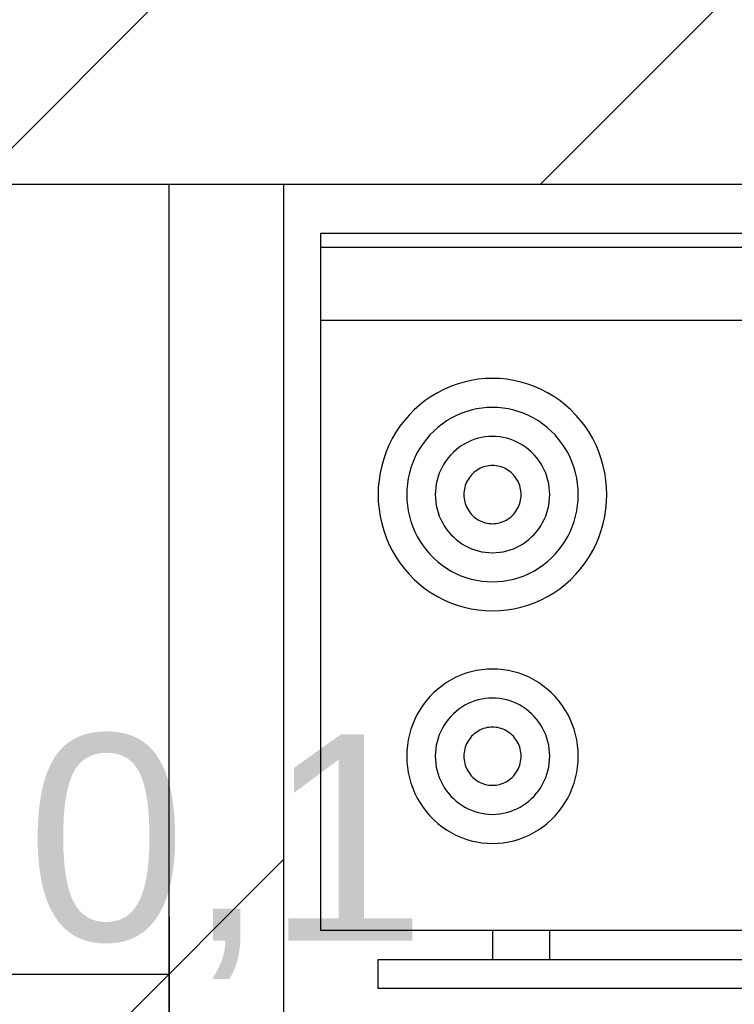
# Model space of a CAD drawing. Header units: metres. Extents: x 0 to 12.9, y 1.2 to 8.8.
# Tile 6 of 10: x 4.369 to 4.994, y 6.084 to 6.944. Entities that reach past the tile are written whole.
import ezdxf

# ---------------------------------------------------------------- set-up
doc = ezdxf.new("R2010")
doc.units = ezdxf.units.M
doc.styles.get("Standard").update_dxf_attribs({"font": 'arial.ttf'})
doc.dimstyles.new('cota 100', dxfattribs={"dimtxt": 0.18, "dimasz": 0.2, "dimexe": 0.05, "dimexo": 0, "dimgap": 0.3, "dimtad": 1, "dimtxsty": 'Standard', "dimblk": 'OBLIQUE', "dimcen": 2.5, "dimadec": 0, "dimazin": 0, "dimtfac": 1, "dimtix": 1, "dimtmove": 2, "dimatfit": 3, "dimldrblk": 'OBLIQUE', "dimfxl": 0.05, "dimfxlon": 1, "dimarcsym": 0})

# ---------------------------------------------------------------- blocks, each defined once
blk = doc.blocks.new('_Oblique')
at = {"color": 0, "linetype": 'ByBlock', "lineweight": -2}
blk.add_line((-0.5, -0.5), (0.5, 0.5), dxfattribs=at)
blk = doc.blocks.new('*D47')
at = {"color": 0, "lineweight": -2, "transparency": 16777216}
for p, q in [((2.3, 6.16033), (2.3, 6.06033)), ((4.5, 6.16033), (4.5, 6.06033)), ((2.3, 6.11033), (4.5, 6.11033))]:
    blk.add_line(p, q, dxfattribs=at)
at = {"layer": 'Defpoints', "color": 0, "transparency": 16777216}
for p in [(2.3, 6.8), (4.5, 6.8), (4.5, 6.11033)]:
    blk.add_point(p, dxfattribs=at)
at = {"color": 0, "lineweight": -2, "transparency": 16777216, "xscale": 0.2, "yscale": 0.2, "zscale": 0.2, "rotation": 180}
blk.add_blockref('_Oblique', (2.3, 6.11033), dxfattribs=at)
at = {"color": 0, "lineweight": -2, "transparency": 16777216, "xscale": 0.2, "yscale": 0.2, "zscale": 0.2}
blk.add_blockref('_Oblique', (4.5, 6.11033), dxfattribs=at)
at = {"color": 0, "transparency": 16777216, "insert": (3.4, 6.5185), "char_height": 0.18, "attachment_point": 5}
blk.add_mtext('2,2', dxfattribs=at)
blk = doc.blocks.new('*D55')
at = {"color": 0, "lineweight": -2, "transparency": 16777216}
for p, q in [((5.54081, 6.8), (5.64081, 6.8)), ((5.59081, 5.7), (5.59081, 6.8)), ((5.54081, 5.7), (5.64081, 5.7))]:
    blk.add_line(p, q, dxfattribs=at)
at = {"layer": 'Defpoints', "color": 0, "transparency": 16777216}
for p in [(4.6, 6.8), (5.59081, 6.8), (4.6, 5.7)]:
    blk.add_point(p, dxfattribs=at)
at = {"color": 0, "lineweight": -2, "transparency": 16777216, "xscale": 0.2, "yscale": 0.2, "zscale": 0.2}
for p, rotation in [((5.59081, 6.8), 90), ((5.59081, 5.7), 270)]:
    blk.add_blockref('_Oblique', p, dxfattribs=dict(at, rotation=rotation))
at = {"color": 0, "transparency": 16777216, "insert": (5.18264, 6.25), "char_height": 0.18, "attachment_point": 5, "rotation": 90}
blk.add_mtext('1,1', dxfattribs=at)
blk = doc.blocks.new('*D56')
at = {"color": 0, "lineweight": -2, "transparency": 16777216}
for p, q in [((6.44093, 6.8), (6.54093, 6.8)), ((6.49093, 6.8), (6.49093, 2.3)), ((6.44093, 2.3), (6.54093, 2.3))]:
    blk.add_line(p, q, dxfattribs=at)
at = {"layer": 'Defpoints', "color": 0, "transparency": 16777216}
for p in [(4.6, 6.8), (4.6, 2.3), (6.49093, 2.3)]:
    blk.add_point(p, dxfattribs=at)
at = {"color": 0, "lineweight": -2, "transparency": 16777216, "xscale": 0.2, "yscale": 0.2, "zscale": 0.2}
for p, rotation in [((6.49093, 6.8), 90), ((6.49093, 2.3), 270)]:
    blk.add_blockref('_Oblique', p, dxfattribs=dict(at, rotation=rotation))
at = {"color": 0, "transparency": 16777216, "insert": (6.08312, 4.55), "char_height": 0.18, "attachment_point": 5, "rotation": 90}
blk.add_mtext('4,5', dxfattribs=at)
blk = doc.blocks.new('*D58')
at = {"color": 0, "lineweight": -2, "transparency": 16777216}
for p, q in [((4.6, 5.85677), (4.6, 5.75677)), ((8.6, 5.85677), (8.6, 5.75677)), ((4.6, 5.80677), (8.6, 5.80677))]:
    blk.add_line(p, q, dxfattribs=at)
at = {"layer": 'Defpoints', "color": 0, "transparency": 16777216}
for p in [(4.6, 6.8), (8.6, 6.8), (8.6, 5.80677)]:
    blk.add_point(p, dxfattribs=at)
at = {"color": 0, "lineweight": -2, "transparency": 16777216, "xscale": 0.2, "yscale": 0.2, "zscale": 0.2, "rotation": 180}
blk.add_blockref('_Oblique', (4.6, 5.80677), dxfattribs=at)
at = {"color": 0, "lineweight": -2, "transparency": 16777216, "xscale": 0.2, "yscale": 0.2, "zscale": 0.2}
blk.add_blockref('_Oblique', (8.6, 5.80677), dxfattribs=at)
at = {"color": 0, "transparency": 16777216, "insert": (6.6, 6.19677), "char_height": 0.18, "attachment_point": 5}
blk.add_mtext('4', dxfattribs=at)
blk = doc.blocks.new('*D62')
at = {"color": 0, "lineweight": -2, "transparency": 16777216}
for p, q in [((4.5, 5.85475), (4.5, 5.75475)), ((4.6, 5.85475), (4.6, 5.75475)), ((4.5, 5.80475), (4.6, 5.80475))]:
    blk.add_line(p, q, dxfattribs=at)
at = {"layer": 'Defpoints', "color": 0, "transparency": 16777216}
for p in [(4.5, 6.8), (4.6, 6.8), (4.6, 5.80475)]:
    blk.add_point(p, dxfattribs=at)
at = {"color": 0, "transparency": 16777216, "insert": (4.55, 6.21292), "char_height": 0.18, "attachment_point": 5}
blk.add_mtext('0,1', dxfattribs=at)

msp = doc.modelspace()

# ---------------------------------------------------------------- hatches: boundary and pattern name
h = msp.add_hatch()
h.set_pattern_fill('ANSI31', color=256, scale=0.11)
h.paths.add_polyline_path([(8.9, 7.1), (2, 7.1), (2, 6.55), (2.3, 6.55), (2.3, 6.8), (8.9, 6.8)])
h.paths.add_polyline_path([(4.6, 4.7), (2.3, 4.7), (2.3, 4.95), (2, 4.95), (2, 4.4), (2.3, 4.4), (4.3, 4.4), (4.3, 4.2), (4.6, 4.2)])
h.paths.add_polyline_path([(4.6, 3.2), (4.3, 3.2), (4.3, 2), (4.9, 2), (4.9, 2.3), (4.6, 2.3)])
h.paths.add_polyline_path([(10.4, 2.3), (7.6, 2.3), (7.6, 2), (10.4, 2)])
h.paths.add_polyline_path([(12.1, 7.1), (10.1, 7.1), (10.1, 6.8), (11.8, 6.8), (11.8, 2.3), (11.6, 2.3), (11.6, 2), (12.1, 2)])

# ---------------------------------------------------------------- linework, layer by layer
for p, q in [((11.8, 6.8), (2.3, 6.8)), ((4.5, 5.7), (4.5, 6.8)), ((4.6, 6.8), (4.6, 5.7))]:
    msp.add_line(p, q)
at = {"color": 7, "linetype": 'Continuous'}
for p, q in [((4.63265, 6.14835), (4.63265, 6.75767)), ((4.63265, 6.75767), (5.63265, 6.75767)), ((4.63265, 6.74518), (5.63265, 6.74518)), ((4.63265, 6.68151), (5.63265, 6.68151)), ((4.74585, 6.6236), (4.74008, 6.62107)), ((4.75176, 6.62576), (4.74585, 6.6236)), ((4.75779, 6.62754), (4.75176, 6.62576)), ((4.76392, 6.62894), (4.75779, 6.62754)), ((4.77013, 6.62993), (4.76392, 6.62894)), ((4.77638, 6.63053), (4.77013, 6.62993)), ((4.78266, 6.63073), (4.77638, 6.63053)), ((4.78894, 6.63053), (4.78266, 6.63073)), ((4.79519, 6.62993), (4.78894, 6.63053)), ((4.8014, 6.62894), (4.79519, 6.62993)), ((4.80753, 6.62754), (4.8014, 6.62894)), ((4.81356, 6.62576), (4.80753, 6.62754)), ((4.81947, 6.6236), (4.81356, 6.62576)), ((4.82524, 6.62107), (4.81947, 6.6236)), ((4.72908, 6.61492), (4.72388, 6.61134)), ((4.73448, 6.61817), (4.72908, 6.61492)), ((4.74008, 6.62107), (4.73448, 6.61817)), ((4.83083, 6.61817), (4.82524, 6.62107)), ((4.83624, 6.61492), (4.83083, 6.61817)), ((4.84144, 6.61134), (4.83624, 6.61492)), ((4.71892, 6.60743), (4.7142, 6.60321)), ((4.72388, 6.61134), (4.71892, 6.60743)), ((4.77795, 6.60519), (4.77326, 6.60474)), ((4.78266, 6.60534), (4.77795, 6.60519)), ((4.78737, 6.60519), (4.78266, 6.60534)), ((4.79206, 6.60474), (4.78737, 6.60519)), ((4.8464, 6.60743), (4.84144, 6.61134)), ((4.85111, 6.60321), (4.8464, 6.60743)), ((4.70976, 6.5987), (4.70561, 6.59391)), ((4.7142, 6.60321), (4.70976, 6.5987)), ((4.75073, 6.5981), (4.74653, 6.59592)), ((4.75505, 6.6), (4.75073, 6.5981)), ((4.75948, 6.60162), (4.75505, 6.6)), ((4.76401, 6.60295), (4.75948, 6.60162)), ((4.76861, 6.604), (4.76401, 6.60295)), ((4.77326, 6.60474), (4.76861, 6.604)), ((4.79671, 6.604), (4.79206, 6.60474)), ((4.80131, 6.60295), (4.79671, 6.604)), ((4.80584, 6.60162), (4.80131, 6.60295)), ((4.81027, 6.6), (4.80584, 6.60162)), ((4.81459, 6.5981), (4.81027, 6.6)), ((4.81879, 6.59592), (4.81459, 6.5981)), ((4.85556, 6.5987), (4.85111, 6.60321)), ((4.85971, 6.59391), (4.85556, 6.5987)), ((4.70176, 6.58887), (4.69823, 6.58359)), ((4.70561, 6.59391), (4.70176, 6.58887)), ((4.73485, 6.58787), (4.73132, 6.5847)), ((4.73858, 6.5908), (4.73485, 6.58787)), ((4.74247, 6.59349), (4.73858, 6.5908)), ((4.74653, 6.59592), (4.74247, 6.59349)), ((4.82285, 6.59349), (4.81879, 6.59592)), ((4.82674, 6.5908), (4.82285, 6.59349)), ((4.83047, 6.58787), (4.82674, 6.5908)), ((4.834, 6.5847), (4.83047, 6.58787)), ((4.86356, 6.58887), (4.85971, 6.59391)), ((4.86709, 6.58359), (4.86356, 6.58887)), ((4.69823, 6.58359), (4.69503, 6.5781)), ((4.72799, 6.58132), (4.72487, 6.57773)), ((4.73132, 6.5847), (4.72799, 6.58132)), ((4.77639, 6.57956), (4.77329, 6.57906)), ((4.77952, 6.57986), (4.77639, 6.57956)), ((4.78266, 6.57996), (4.77952, 6.57986)), ((4.7858, 6.57986), (4.78266, 6.57996)), ((4.78893, 6.57956), (4.7858, 6.57986)), ((4.79203, 6.57906), (4.78893, 6.57956)), ((4.83733, 6.58132), (4.834, 6.5847)), ((4.84045, 6.57773), (4.83733, 6.58132)), ((4.87029, 6.5781), (4.86709, 6.58359)), ((4.69218, 6.57242), (4.68968, 6.56656)), ((4.69503, 6.5781), (4.69218, 6.57242)), ((4.72198, 6.57395), (4.71933, 6.56999)), ((4.72487, 6.57773), (4.72198, 6.57395)), ((4.75587, 6.57205), (4.75327, 6.57026)), ((4.75857, 6.57367), (4.75587, 6.57205)), ((4.76137, 6.57512), (4.75857, 6.57367)), ((4.76425, 6.57639), (4.76137, 6.57512)), ((4.76721, 6.57747), (4.76425, 6.57639)), ((4.77022, 6.57836), (4.76721, 6.57747)), ((4.77329, 6.57906), (4.77022, 6.57836)), ((4.79509, 6.57836), (4.79203, 6.57906)), ((4.79811, 6.57747), (4.79509, 6.57836)), ((4.80107, 6.57639), (4.79811, 6.57747)), ((4.80395, 6.57512), (4.80107, 6.57639)), ((4.80675, 6.57367), (4.80395, 6.57512)), ((4.80945, 6.57205), (4.80675, 6.57367)), ((4.81205, 6.57026), (4.80945, 6.57205)), ((4.84334, 6.57395), (4.84045, 6.57773)), ((4.84598, 6.56999), (4.84334, 6.57395)), ((4.87314, 6.57242), (4.87029, 6.5781)), ((4.87564, 6.56656), (4.87314, 6.57242)), ((4.68968, 6.56656), (4.68755, 6.56056)), ((4.71694, 6.56587), (4.7148, 6.56161)), ((4.71933, 6.56999), (4.71694, 6.56587)), ((4.74621, 6.56394), (4.74413, 6.56154)), ((4.74843, 6.56619), (4.74621, 6.56394)), ((4.75079, 6.5683), (4.74843, 6.56619)), ((4.75327, 6.57026), (4.75079, 6.5683)), ((4.81453, 6.5683), (4.81205, 6.57026)), ((4.81689, 6.56619), (4.81453, 6.5683)), ((4.81911, 6.56394), (4.81689, 6.56619)), ((4.82118, 6.56154), (4.81911, 6.56394)), ((4.84838, 6.56587), (4.84598, 6.56999)), ((4.85052, 6.56161), (4.84838, 6.56587)), ((4.87776, 6.56056), (4.87564, 6.56656)), ((4.6858, 6.55443), (4.68443, 6.54821)), ((4.68755, 6.56056), (4.6858, 6.55443)), ((4.71293, 6.55722), (4.71133, 6.55271)), ((4.7148, 6.56161), (4.71293, 6.55722)), ((4.73884, 6.55364), (4.73742, 6.5508)), ((4.74044, 6.55639), (4.73884, 6.55364)), ((4.74221, 6.55902), (4.74044, 6.55639)), ((4.74413, 6.56154), (4.74221, 6.55902)), ((4.77644, 6.55377), (4.77493, 6.55332)), ((4.77797, 6.55412), (4.77644, 6.55377)), ((4.77953, 6.55437), (4.77797, 6.55412)), ((4.78109, 6.55452), (4.77953, 6.55437)), ((4.78266, 6.55457), (4.78109, 6.55452)), ((4.78423, 6.55452), (4.78266, 6.55457)), ((4.78579, 6.55437), (4.78423, 6.55452)), ((4.78734, 6.55412), (4.78579, 6.55437)), ((4.78888, 6.55377), (4.78734, 6.55412)), ((4.79038, 6.55332), (4.78888, 6.55377)), ((4.82311, 6.55902), (4.82118, 6.56154)), ((4.82488, 6.55639), (4.82311, 6.55902)), ((4.82647, 6.55364), (4.82488, 6.55639)), ((4.8279, 6.5508), (4.82647, 6.55364)), ((4.85239, 6.55722), (4.85052, 6.56161)), ((4.85399, 6.55271), (4.85239, 6.55722)), ((4.87952, 6.55443), (4.87776, 6.56056)), ((4.88089, 6.54821), (4.87952, 6.55443)), ((4.68443, 6.54821), (4.68345, 6.54191)), ((4.71002, 6.54812), (4.70899, 6.54345)), ((4.71133, 6.55271), (4.71002, 6.54812)), ((4.73511, 6.54487), (4.73423, 6.5418)), ((4.73617, 6.54787), (4.73511, 6.54487)), ((4.73742, 6.5508), (4.73617, 6.54787)), ((4.7634, 6.54536), (4.76243, 6.5441)), ((4.76443, 6.54656), (4.7634, 6.54536)), ((4.76555, 6.54768), (4.76443, 6.54656)), ((4.76672, 6.54874), (4.76555, 6.54768)), ((4.76796, 6.54972), (4.76672, 6.54874)), ((4.76926, 6.55061), (4.76796, 6.54972)), ((4.77062, 6.55143), (4.76926, 6.55061)), ((4.77201, 6.55215), (4.77062, 6.55143)), ((4.77346, 6.55278), (4.77201, 6.55215)), ((4.77493, 6.55332), (4.77346, 6.55278)), ((4.79186, 6.55278), (4.79038, 6.55332)), ((4.7933, 6.55215), (4.79186, 6.55278)), ((4.7947, 6.55143), (4.7933, 6.55215)), ((4.79605, 6.55061), (4.7947, 6.55143)), ((4.79735, 6.54972), (4.79605, 6.55061)), ((4.79859, 6.54874), (4.79735, 6.54972)), ((4.79977, 6.54768), (4.79859, 6.54874)), ((4.80088, 6.54656), (4.79977, 6.54768)), ((4.80192, 6.54536), (4.80088, 6.54656)), ((4.80288, 6.5441), (4.80192, 6.54536)), ((4.82915, 6.54787), (4.8279, 6.5508)), ((4.83021, 6.54487), (4.82915, 6.54787)), ((4.83109, 6.5418), (4.83021, 6.54487)), ((4.8553, 6.54812), (4.85399, 6.55271)), ((4.85633, 6.54345), (4.8553, 6.54812)), ((4.88187, 6.54191), (4.88089, 6.54821)), ((4.68345, 6.54191), (4.68286, 6.53555)), ((4.70825, 6.53872), (4.70781, 6.53396)), ((4.70899, 6.54345), (4.70825, 6.53872)), ((4.73354, 6.53869), (4.73305, 6.53554)), ((4.73423, 6.5418), (4.73354, 6.53869)), ((4.75888, 6.53702), (4.75844, 6.53549)), ((4.75941, 6.53852), (4.75888, 6.53702)), ((4.76004, 6.53999), (4.75941, 6.53852)), ((4.76075, 6.54141), (4.76004, 6.53999)), ((4.76155, 6.54278), (4.76075, 6.54141)), ((4.76243, 6.5441), (4.76155, 6.54278)), ((4.80377, 6.54278), (4.80288, 6.5441)), ((4.80457, 6.54141), (4.80377, 6.54278)), ((4.80528, 6.53999), (4.80457, 6.54141)), ((4.8059, 6.53852), (4.80528, 6.53999)), ((4.80644, 6.53702), (4.8059, 6.53852)), ((4.80687, 6.53549), (4.80644, 6.53702)), ((4.83177, 6.53869), (4.83109, 6.5418)), ((4.83226, 6.53554), (4.83177, 6.53869)), ((4.85707, 6.53872), (4.85633, 6.54345)), ((4.85751, 6.53396), (4.85707, 6.53872)), ((4.88246, 6.53555), (4.88187, 6.54191)), ((4.68286, 6.53555), (4.68266, 6.52918)), ((4.68266, 6.52918), (4.68286, 6.5228)), ((4.70781, 6.53396), (4.70766, 6.52918)), ((4.70766, 6.52918), (4.70781, 6.52439)), ((4.73276, 6.53237), (4.73266, 6.52918)), ((4.73266, 6.52918), (4.73276, 6.52599)), ((4.73305, 6.53554), (4.73276, 6.53237)), ((4.75771, 6.53077), (4.75766, 6.52918)), ((4.75766, 6.52918), (4.75771, 6.52758)), ((4.75786, 6.53236), (4.75771, 6.53077)), ((4.7581, 6.53393), (4.75786, 6.53236)), ((4.75844, 6.53549), (4.7581, 6.53393)), ((4.80722, 6.53393), (4.80687, 6.53549)), ((4.80746, 6.53236), (4.80722, 6.53393)), ((4.80761, 6.53077), (4.80746, 6.53236)), ((4.80766, 6.52918), (4.80761, 6.53077)), ((4.80761, 6.52758), (4.80766, 6.52918)), ((4.83256, 6.53237), (4.83226, 6.53554)), ((4.83266, 6.52918), (4.83256, 6.53237)), ((4.83256, 6.52599), (4.83266, 6.52918)), ((4.85766, 6.52918), (4.85751, 6.53396)), ((4.85751, 6.52439), (4.85766, 6.52918)), ((4.88266, 6.52918), (4.88246, 6.53555)), ((4.88246, 6.5228), (4.88266, 6.52918)), ((4.68286, 6.5228), (4.68345, 6.51645)), ((4.70781, 6.52439), (4.70825, 6.51963)), ((4.70825, 6.51963), (4.70899, 6.5149)), ((4.73276, 6.52599), (4.73305, 6.52281)), ((4.73305, 6.52281), (4.73354, 6.51966)), ((4.73354, 6.51966), (4.73423, 6.51655)), ((4.75771, 6.52758), (4.75786, 6.52599)), ((4.75786, 6.52599), (4.7581, 6.52442)), ((4.7581, 6.52442), (4.75844, 6.52286)), ((4.75844, 6.52286), (4.75888, 6.52133)), ((4.75888, 6.52133), (4.75941, 6.51983)), ((4.75941, 6.51983), (4.76004, 6.51837)), ((4.80528, 6.51837), (4.8059, 6.51983)), ((4.8059, 6.51983), (4.80644, 6.52133)), ((4.80644, 6.52133), (4.80687, 6.52286)), ((4.80687, 6.52286), (4.80722, 6.52442)), ((4.80722, 6.52442), (4.80746, 6.52599)), ((4.80746, 6.52599), (4.80761, 6.52758)), ((4.83109, 6.51655), (4.83177, 6.51966)), ((4.83177, 6.51966), (4.83226, 6.52281)), ((4.83226, 6.52281), (4.83256, 6.52599)), ((4.85633, 6.5149), (4.85707, 6.51963)), ((4.85707, 6.51963), (4.85751, 6.52439)), ((4.88187, 6.51645), (4.88246, 6.5228)), ((4.68345, 6.51645), (4.68443, 6.51015)), ((4.70899, 6.5149), (4.71002, 6.51023)), ((4.73423, 6.51655), (4.73511, 6.51349)), ((4.73511, 6.51349), (4.73617, 6.51048)), ((4.73617, 6.51048), (4.73742, 6.50756)), ((4.76004, 6.51837), (4.76075, 6.51695)), ((4.76075, 6.51695), (4.76155, 6.51557)), ((4.76155, 6.51557), (4.76243, 6.51425)), ((4.76243, 6.51425), (4.7634, 6.51299)), ((4.7634, 6.51299), (4.76443, 6.5118)), ((4.76443, 6.5118), (4.76555, 6.51067)), ((4.76555, 6.51067), (4.76672, 6.50961)), ((4.79859, 6.50961), (4.79977, 6.51067)), ((4.79977, 6.51067), (4.80088, 6.5118)), ((4.80088, 6.5118), (4.80192, 6.51299)), ((4.80192, 6.51299), (4.80288, 6.51425)), ((4.80288, 6.51425), (4.80377, 6.51557)), ((4.80377, 6.51557), (4.80457, 6.51695)), ((4.80457, 6.51695), (4.80528, 6.51837)), ((4.8279, 6.50756), (4.82915, 6.51048)), ((4.82915, 6.51048), (4.83021, 6.51349)), ((4.83021, 6.51349), (4.83109, 6.51655)), ((4.8553, 6.51023), (4.85633, 6.5149)), ((4.88089, 6.51015), (4.88187, 6.51645)), ((4.68443, 6.51015), (4.6858, 6.50392)), ((4.6858, 6.50392), (4.68755, 6.49779)), ((4.71002, 6.51023), (4.71133, 6.50564)), ((4.71133, 6.50564), (4.71293, 6.50114)), ((4.73742, 6.50756), (4.73884, 6.50471)), ((4.73884, 6.50471), (4.74044, 6.50197)), ((4.74044, 6.50197), (4.74221, 6.49933)), ((4.76672, 6.50961), (4.76796, 6.50864)), ((4.76796, 6.50864), (4.76926, 6.50774)), ((4.76926, 6.50774), (4.77062, 6.50693)), ((4.77062, 6.50693), (4.77201, 6.5062)), ((4.77201, 6.5062), (4.77346, 6.50557)), ((4.77346, 6.50557), (4.77493, 6.50503)), ((4.77493, 6.50503), (4.77644, 6.50458)), ((4.77644, 6.50458), (4.77797, 6.50424)), ((4.77797, 6.50424), (4.77953, 6.50399)), ((4.77953, 6.50399), (4.78109, 6.50384)), ((4.78109, 6.50384), (4.78266, 6.50379)), ((4.78266, 6.50379), (4.78423, 6.50384)), ((4.78423, 6.50384), (4.78579, 6.50399)), ((4.78579, 6.50399), (4.78734, 6.50424)), ((4.78734, 6.50424), (4.78888, 6.50458)), ((4.78888, 6.50458), (4.79038, 6.50503)), ((4.79038, 6.50503), (4.79186, 6.50557)), ((4.79186, 6.50557), (4.7933, 6.5062)), ((4.7933, 6.5062), (4.7947, 6.50693)), ((4.7947, 6.50693), (4.79605, 6.50774)), ((4.79605, 6.50774), (4.79735, 6.50864)), ((4.79735, 6.50864), (4.79859, 6.50961)), ((4.82311, 6.49933), (4.82488, 6.50197)), ((4.82488, 6.50197), (4.82647, 6.50471)), ((4.82647, 6.50471), (4.8279, 6.50756)), ((4.85239, 6.50114), (4.85399, 6.50564)), ((4.85399, 6.50564), (4.8553, 6.51023)), ((4.87776, 6.49779), (4.87952, 6.50392)), ((4.87952, 6.50392), (4.88089, 6.51015)), ((4.68755, 6.49779), (4.68968, 6.49179)), ((4.71293, 6.50114), (4.7148, 6.49675)), ((4.7148, 6.49675), (4.71694, 6.49248)), ((4.74221, 6.49933), (4.74413, 6.49681)), ((4.74413, 6.49681), (4.74621, 6.49442)), ((4.74621, 6.49442), (4.74843, 6.49216)), ((4.81689, 6.49216), (4.81911, 6.49442)), ((4.81911, 6.49442), (4.82118, 6.49681)), ((4.82118, 6.49681), (4.82311, 6.49933)), ((4.84838, 6.49248), (4.85052, 6.49675)), ((4.85052, 6.49675), (4.85239, 6.50114)), ((4.87564, 6.49179), (4.87776, 6.49779)), ((4.68968, 6.49179), (4.69218, 6.48594)), ((4.69218, 6.48594), (4.69503, 6.48025)), ((4.71694, 6.49248), (4.71933, 6.48836)), ((4.71933, 6.48836), (4.72198, 6.48441)), ((4.74843, 6.49216), (4.75079, 6.49005)), ((4.75079, 6.49005), (4.75327, 6.4881)), ((4.75327, 6.4881), (4.75587, 6.4863)), ((4.75587, 6.4863), (4.75857, 6.48468)), ((4.75857, 6.48468), (4.76137, 6.48323)), ((4.80395, 6.48323), (4.80675, 6.48468)), ((4.80675, 6.48468), (4.80945, 6.4863)), ((4.80945, 6.4863), (4.81205, 6.4881)), ((4.81205, 6.4881), (4.81453, 6.49005)), ((4.81453, 6.49005), (4.81689, 6.49216)), ((4.84334, 6.48441), (4.84598, 6.48836)), ((4.84598, 6.48836), (4.84838, 6.49248)), ((4.87029, 6.48025), (4.87314, 6.48594)), ((4.87314, 6.48594), (4.87564, 6.49179)), ((4.69503, 6.48025), (4.69823, 6.47476)), ((4.72198, 6.48441), (4.72487, 6.48063)), ((4.72487, 6.48063), (4.72799, 6.47704)), ((4.72799, 6.47704), (4.73132, 6.47365)), ((4.76137, 6.48323), (4.76425, 6.48196)), ((4.76425, 6.48196), (4.76721, 6.48088)), ((4.76721, 6.48088), (4.77022, 6.47999)), ((4.77022, 6.47999), (4.77329, 6.4793)), ((4.77329, 6.4793), (4.77639, 6.4788)), ((4.77639, 6.4788), (4.77952, 6.4785)), ((4.77952, 6.4785), (4.78266, 6.4784)), ((4.78266, 6.4784), (4.7858, 6.4785)), ((4.7858, 6.4785), (4.78893, 6.4788)), ((4.78893, 6.4788), (4.79203, 6.4793)), ((4.79203, 6.4793), (4.79509, 6.47999)), ((4.79509, 6.47999), (4.79811, 6.48088)), ((4.79811, 6.48088), (4.80107, 6.48196)), ((4.80107, 6.48196), (4.80395, 6.48323)), ((4.834, 6.47365), (4.83733, 6.47704)), ((4.83733, 6.47704), (4.84045, 6.48063)), ((4.84045, 6.48063), (4.84334, 6.48441)), ((4.86709, 6.47476), (4.87029, 6.48025)), ((4.69823, 6.47476), (4.70176, 6.46948)), ((4.70176, 6.46948), (4.70561, 6.46444)), ((4.73132, 6.47365), (4.73485, 6.47049)), ((4.73485, 6.47049), (4.73858, 6.46756)), ((4.73858, 6.46756), (4.74247, 6.46487)), ((4.82285, 6.46487), (4.82674, 6.46756)), ((4.82674, 6.46756), (4.83047, 6.47049)), ((4.83047, 6.47049), (4.834, 6.47365)), ((4.85971, 6.46444), (4.86356, 6.46948)), ((4.86356, 6.46948), (4.86709, 6.47476)), ((4.70561, 6.46444), (4.70976, 6.45966)), ((4.70976, 6.45966), (4.7142, 6.45514)), ((4.74247, 6.46487), (4.74653, 6.46243)), ((4.74653, 6.46243), (4.75073, 6.46026)), ((4.75073, 6.46026), (4.75505, 6.45836)), ((4.81027, 6.45836), (4.81459, 6.46026)), ((4.81459, 6.46026), (4.81879, 6.46243)), ((4.81879, 6.46243), (4.82285, 6.46487)), ((4.85111, 6.45514), (4.85556, 6.45966)), ((4.85556, 6.45966), (4.85971, 6.46444)), ((4.7142, 6.45514), (4.71892, 6.45093)), ((4.71892, 6.45093), (4.72388, 6.44701)), ((4.75505, 6.45836), (4.75948, 6.45674)), ((4.75948, 6.45674), (4.76401, 6.4554)), ((4.76401, 6.4554), (4.76861, 6.45436)), ((4.76861, 6.45436), (4.77326, 6.45361)), ((4.77326, 6.45361), (4.77795, 6.45316)), ((4.77795, 6.45316), (4.78266, 6.45301)), ((4.78266, 6.45301), (4.78737, 6.45316)), ((4.78737, 6.45316), (4.79206, 6.45361)), ((4.79206, 6.45361), (4.79671, 6.45436)), ((4.79671, 6.45436), (4.80131, 6.4554)), ((4.80131, 6.4554), (4.80584, 6.45674)), ((4.80584, 6.45674), (4.81027, 6.45836)), ((4.84144, 6.44701), (4.8464, 6.45093)), ((4.8464, 6.45093), (4.85111, 6.45514)), ((4.72388, 6.44701), (4.72908, 6.44343)), ((4.72908, 6.44343), (4.73448, 6.44018)), ((4.83083, 6.44018), (4.83624, 6.44343)), ((4.83624, 6.44343), (4.84144, 6.44701)), ((4.73448, 6.44018), (4.74008, 6.43728)), ((4.74008, 6.43728), (4.74585, 6.43475)), ((4.74585, 6.43475), (4.75176, 6.43259)), ((4.81356, 6.43259), (4.81947, 6.43475)), ((4.81947, 6.43475), (4.82524, 6.43728)), ((4.82524, 6.43728), (4.83083, 6.44018)), ((4.75176, 6.43259), (4.75779, 6.43081)), ((4.75779, 6.43081), (4.76392, 6.42942)), ((4.76392, 6.42942), (4.77013, 6.42842)), ((4.77013, 6.42842), (4.77638, 6.42782)), ((4.77638, 6.42782), (4.78266, 6.42762)), ((4.78266, 6.42762), (4.78894, 6.42782)), ((4.78894, 6.42782), (4.79519, 6.42842)), ((4.79519, 6.42842), (4.8014, 6.42942)), ((4.8014, 6.42942), (4.80753, 6.43081)), ((4.80753, 6.43081), (4.81356, 6.43259)), ((4.75948, 6.37312), (4.75505, 6.3715)), ((4.76401, 6.37446), (4.75948, 6.37312)), ((4.76861, 6.3755), (4.76401, 6.37446)), ((4.77326, 6.37625), (4.76861, 6.3755)), ((4.77795, 6.3767), (4.77326, 6.37625)), ((4.78266, 6.37685), (4.77795, 6.3767)), ((4.78737, 6.3767), (4.78266, 6.37685)), ((4.79206, 6.37625), (4.78737, 6.3767)), ((4.79671, 6.3755), (4.79206, 6.37625)), ((4.80131, 6.37446), (4.79671, 6.3755)), ((4.80584, 6.37312), (4.80131, 6.37446)), ((4.81027, 6.3715), (4.80584, 6.37312)), ((4.74247, 6.36499), (4.73858, 6.3623)), ((4.74653, 6.36743), (4.74247, 6.36499)), ((4.75073, 6.3696), (4.74653, 6.36743)), ((4.75505, 6.3715), (4.75073, 6.3696)), ((4.81459, 6.3696), (4.81027, 6.3715)), ((4.81879, 6.36743), (4.81459, 6.3696)), ((4.82285, 6.36499), (4.81879, 6.36743)), ((4.82674, 6.3623), (4.82285, 6.36499)), ((4.73132, 6.35621), (4.72799, 6.35282)), ((4.73485, 6.35937), (4.73132, 6.35621)), ((4.73858, 6.3623), (4.73485, 6.35937)), ((4.83047, 6.35937), (4.82674, 6.3623)), ((4.834, 6.35621), (4.83047, 6.35937)), ((4.83733, 6.35282), (4.834, 6.35621)), ((4.72487, 6.34923), (4.72198, 6.34545)), ((4.72799, 6.35282), (4.72487, 6.34923)), ((4.76425, 6.3479), (4.76137, 6.34663)), ((4.76721, 6.34898), (4.76425, 6.3479)), ((4.77022, 6.34987), (4.76721, 6.34898)), ((4.77329, 6.35056), (4.77022, 6.34987)), ((4.77639, 6.35106), (4.77329, 6.35056)), ((4.77952, 6.35136), (4.77639, 6.35106)), ((4.78266, 6.35146), (4.77952, 6.35136)), ((4.7858, 6.35136), (4.78266, 6.35146)), ((4.78893, 6.35106), (4.7858, 6.35136)), ((4.79203, 6.35056), (4.78893, 6.35106)), ((4.79509, 6.34987), (4.79203, 6.35056)), ((4.79811, 6.34898), (4.79509, 6.34987)), ((4.80107, 6.3479), (4.79811, 6.34898)), ((4.80395, 6.34663), (4.80107, 6.3479)), ((4.84045, 6.34923), (4.83733, 6.35282)), ((4.84334, 6.34545), (4.84045, 6.34923)), ((4.71933, 6.3415), (4.71694, 6.33738)), ((4.72198, 6.34545), (4.71933, 6.3415)), ((4.75079, 6.33981), (4.74843, 6.3377)), ((4.75327, 6.34176), (4.75079, 6.33981)), ((4.75587, 6.34356), (4.75327, 6.34176)), ((4.75857, 6.34518), (4.75587, 6.34356)), ((4.76137, 6.34663), (4.75857, 6.34518)), ((4.80675, 6.34518), (4.80395, 6.34663)), ((4.80945, 6.34356), (4.80675, 6.34518)), ((4.81205, 6.34176), (4.80945, 6.34356)), ((4.81453, 6.33981), (4.81205, 6.34176)), ((4.81689, 6.3377), (4.81453, 6.33981)), ((4.84598, 6.3415), (4.84334, 6.34545)), ((4.84838, 6.33738), (4.84598, 6.3415)), ((4.7148, 6.33311), (4.71293, 6.32872)), ((4.71694, 6.33738), (4.7148, 6.33311)), ((4.74221, 6.33053), (4.74044, 6.32789)), ((4.74413, 6.33305), (4.74221, 6.33053)), ((4.74621, 6.33544), (4.74413, 6.33305)), ((4.74843, 6.3377), (4.74621, 6.33544)), ((4.81911, 6.33544), (4.81689, 6.3377)), ((4.82118, 6.33305), (4.81911, 6.33544)), ((4.82311, 6.33053), (4.82118, 6.33305)), ((4.82488, 6.32789), (4.82311, 6.33053)), ((4.85052, 6.33311), (4.84838, 6.33738)), ((4.85239, 6.32872), (4.85052, 6.33311)), ((4.71133, 6.32422), (4.71002, 6.31963)), ((4.71293, 6.32872), (4.71133, 6.32422)), ((4.73742, 6.3223), (4.73617, 6.31938)), ((4.73884, 6.32515), (4.73742, 6.3223)), ((4.74044, 6.32789), (4.73884, 6.32515)), ((4.76926, 6.32212), (4.76796, 6.32122)), ((4.77062, 6.32293), (4.76926, 6.32212)), ((4.77201, 6.32366), (4.77062, 6.32293)), ((4.77346, 6.32429), (4.77201, 6.32366)), ((4.77493, 6.32483), (4.77346, 6.32429)), ((4.77644, 6.32527), (4.77493, 6.32483)), ((4.77797, 6.32562), (4.77644, 6.32527)), ((4.77953, 6.32587), (4.77797, 6.32562)), ((4.78109, 6.32602), (4.77953, 6.32587)), ((4.78266, 6.32607), (4.78109, 6.32602)), ((4.78423, 6.32602), (4.78266, 6.32607)), ((4.78579, 6.32587), (4.78423, 6.32602)), ((4.78734, 6.32562), (4.78579, 6.32587)), ((4.78888, 6.32527), (4.78734, 6.32562)), ((4.79038, 6.32483), (4.78888, 6.32527)), ((4.79186, 6.32429), (4.79038, 6.32483)), ((4.7933, 6.32366), (4.79186, 6.32429)), ((4.7947, 6.32293), (4.7933, 6.32366)), ((4.79605, 6.32212), (4.7947, 6.32293)), ((4.79735, 6.32122), (4.79605, 6.32212)), ((4.82647, 6.32515), (4.82488, 6.32789)), ((4.8279, 6.3223), (4.82647, 6.32515)), ((4.82915, 6.31938), (4.8279, 6.3223)), ((4.85399, 6.32422), (4.85239, 6.32872)), ((4.8553, 6.31963), (4.85399, 6.32422)), ((4.70899, 6.31496), (4.70825, 6.31023)), ((4.71002, 6.31963), (4.70899, 6.31496)), ((4.73423, 6.31331), (4.73354, 6.3102)), ((4.73511, 6.31637), (4.73423, 6.31331)), ((4.73617, 6.31938), (4.73511, 6.31637)), ((4.76075, 6.31291), (4.76004, 6.31149)), ((4.76155, 6.31429), (4.76075, 6.31291)), ((4.76243, 6.31561), (4.76155, 6.31429)), ((4.7634, 6.31687), (4.76243, 6.31561)), ((4.76443, 6.31806), (4.7634, 6.31687)), ((4.76555, 6.31919), (4.76443, 6.31806)), ((4.76672, 6.32025), (4.76555, 6.31919)), ((4.76796, 6.32122), (4.76672, 6.32025)), ((4.79859, 6.32025), (4.79735, 6.32122)), ((4.79977, 6.31919), (4.79859, 6.32025)), ((4.80088, 6.31806), (4.79977, 6.31919)), ((4.80192, 6.31687), (4.80088, 6.31806)), ((4.80288, 6.31561), (4.80192, 6.31687)), ((4.80377, 6.31429), (4.80288, 6.31561)), ((4.80457, 6.31291), (4.80377, 6.31429)), ((4.80528, 6.31149), (4.80457, 6.31291)), ((4.83021, 6.31637), (4.82915, 6.31938)), ((4.83109, 6.31331), (4.83021, 6.31637)), ((4.83177, 6.3102), (4.83109, 6.31331)), ((4.85633, 6.31496), (4.8553, 6.31963)), ((4.85707, 6.31023), (4.85633, 6.31496)), ((4.70781, 6.30547), (4.70766, 6.30068)), ((4.70825, 6.31023), (4.70781, 6.30547)), ((4.73305, 6.30705), (4.73276, 6.30387)), ((4.73354, 6.3102), (4.73305, 6.30705)), ((4.7581, 6.30544), (4.75786, 6.30387)), ((4.75844, 6.307), (4.7581, 6.30544)), ((4.75888, 6.30853), (4.75844, 6.307)), ((4.75941, 6.31003), (4.75888, 6.30853)), ((4.76004, 6.31149), (4.75941, 6.31003)), ((4.8059, 6.31003), (4.80528, 6.31149)), ((4.80644, 6.30853), (4.8059, 6.31003)), ((4.80687, 6.307), (4.80644, 6.30853)), ((4.80722, 6.30544), (4.80687, 6.307)), ((4.80746, 6.30387), (4.80722, 6.30544)), ((4.83226, 6.30705), (4.83177, 6.3102)), ((4.83256, 6.30387), (4.83226, 6.30705)), ((4.85751, 6.30547), (4.85707, 6.31023)), ((4.85766, 6.30068), (4.85751, 6.30547)), ((4.70766, 6.30068), (4.70781, 6.2959)), ((4.70781, 6.2959), (4.70825, 6.29114)), ((4.73276, 6.30387), (4.73266, 6.30068)), ((4.73266, 6.30068), (4.73276, 6.29749)), ((4.73276, 6.29749), (4.73305, 6.29432)), ((4.75771, 6.30228), (4.75766, 6.30068)), ((4.75766, 6.30068), (4.75771, 6.29909)), ((4.75786, 6.30387), (4.75771, 6.30228)), ((4.75771, 6.29909), (4.75786, 6.2975)), ((4.75786, 6.2975), (4.7581, 6.29593)), ((4.7581, 6.29593), (4.75844, 6.29437)), ((4.80687, 6.29437), (4.80722, 6.29593)), ((4.80722, 6.29593), (4.80746, 6.2975)), ((4.80761, 6.30228), (4.80746, 6.30387)), ((4.80746, 6.2975), (4.80761, 6.29909)), ((4.80766, 6.30068), (4.80761, 6.30228)), ((4.80761, 6.29909), (4.80766, 6.30068)), ((4.83226, 6.29432), (4.83256, 6.29749)), ((4.83266, 6.30068), (4.83256, 6.30387)), ((4.83256, 6.29749), (4.83266, 6.30068)), ((4.85707, 6.29114), (4.85751, 6.2959)), ((4.85751, 6.2959), (4.85766, 6.30068)), ((4.70825, 6.29114), (4.70899, 6.28641)), ((4.73305, 6.29432), (4.73354, 6.29117)), ((4.73354, 6.29117), (4.73423, 6.28805)), ((4.73423, 6.28805), (4.73511, 6.28499)), ((4.75844, 6.29437), (4.75888, 6.29284)), ((4.75888, 6.29284), (4.75941, 6.29134)), ((4.75941, 6.29134), (4.76004, 6.28987)), ((4.76004, 6.28987), (4.76075, 6.28845)), ((4.76075, 6.28845), (4.76155, 6.28708)), ((4.76155, 6.28708), (4.76243, 6.28576)), ((4.80288, 6.28576), (4.80377, 6.28708)), ((4.80377, 6.28708), (4.80457, 6.28845)), ((4.80457, 6.28845), (4.80528, 6.28987)), ((4.80528, 6.28987), (4.8059, 6.29134)), ((4.8059, 6.29134), (4.80644, 6.29284)), ((4.80644, 6.29284), (4.80687, 6.29437)), ((4.83021, 6.28499), (4.83109, 6.28805)), ((4.83109, 6.28805), (4.83177, 6.29117)), ((4.83177, 6.29117), (4.83226, 6.29432)), ((4.85633, 6.28641), (4.85707, 6.29114)), ((4.70899, 6.28641), (4.71002, 6.28174)), ((4.71002, 6.28174), (4.71133, 6.27715)), ((4.73511, 6.28499), (4.73617, 6.28199)), ((4.73617, 6.28199), (4.73742, 6.27906)), ((4.73742, 6.27906), (4.73884, 6.27622)), ((4.76243, 6.28576), (4.7634, 6.2845)), ((4.7634, 6.2845), (4.76443, 6.2833)), ((4.76443, 6.2833), (4.76555, 6.28217)), ((4.76555, 6.28217), (4.76672, 6.28112)), ((4.76672, 6.28112), (4.76796, 6.28014)), ((4.76796, 6.28014), (4.76926, 6.27925)), ((4.76926, 6.27925), (4.77062, 6.27843)), ((4.77062, 6.27843), (4.77201, 6.27771)), ((4.7933, 6.27771), (4.7947, 6.27843)), ((4.7947, 6.27843), (4.79605, 6.27925)), ((4.79605, 6.27925), (4.79735, 6.28014)), ((4.79735, 6.28014), (4.79859, 6.28112)), ((4.79859, 6.28112), (4.79977, 6.28217)), ((4.79977, 6.28217), (4.80088, 6.2833)), ((4.80088, 6.2833), (4.80192, 6.2845)), ((4.80192, 6.2845), (4.80288, 6.28576)), ((4.82647, 6.27622), (4.8279, 6.27906)), ((4.8279, 6.27906), (4.82915, 6.28199)), ((4.82915, 6.28199), (4.83021, 6.28499)), ((4.85399, 6.27715), (4.8553, 6.28174)), ((4.8553, 6.28174), (4.85633, 6.28641)), ((4.71133, 6.27715), (4.71293, 6.27264)), ((4.71293, 6.27264), (4.7148, 6.26825)), ((4.73884, 6.27622), (4.74044, 6.27347)), ((4.74044, 6.27347), (4.74221, 6.27084)), ((4.74221, 6.27084), (4.74413, 6.26832)), ((4.77201, 6.27771), (4.77346, 6.27708)), ((4.77346, 6.27708), (4.77493, 6.27654)), ((4.77493, 6.27654), (4.77644, 6.27609)), ((4.77644, 6.27609), (4.77797, 6.27574)), ((4.77797, 6.27574), (4.77953, 6.27549)), ((4.77953, 6.27549), (4.78109, 6.27534)), ((4.78109, 6.27534), (4.78266, 6.27529)), ((4.78266, 6.27529), (4.78423, 6.27534)), ((4.78423, 6.27534), (4.78579, 6.27549)), ((4.78579, 6.27549), (4.78734, 6.27574)), ((4.78734, 6.27574), (4.78888, 6.27609)), ((4.78888, 6.27609), (4.79038, 6.27654)), ((4.79038, 6.27654), (4.79186, 6.27708)), ((4.79186, 6.27708), (4.7933, 6.27771)), ((4.82118, 6.26832), (4.82311, 6.27084)), ((4.82311, 6.27084), (4.82488, 6.27347)), ((4.82488, 6.27347), (4.82647, 6.27622)), ((4.85052, 6.26825), (4.85239, 6.27264)), ((4.85239, 6.27264), (4.85399, 6.27715)), ((4.7148, 6.26825), (4.71694, 6.26399)), ((4.71694, 6.26399), (4.71933, 6.25987)), ((4.74413, 6.26832), (4.74621, 6.26592)), ((4.74621, 6.26592), (4.74843, 6.26367)), ((4.74843, 6.26367), (4.75079, 6.26156)), ((4.75079, 6.26156), (4.75327, 6.2596)), ((4.81205, 6.2596), (4.81453, 6.26156)), ((4.81453, 6.26156), (4.81689, 6.26367)), ((4.81689, 6.26367), (4.81911, 6.26592)), ((4.81911, 6.26592), (4.82118, 6.26832)), ((4.84598, 6.25987), (4.84838, 6.26399)), ((4.84838, 6.26399), (4.85052, 6.26825)), ((4.71933, 6.25987), (4.72198, 6.25591)), ((4.72198, 6.25591), (4.72487, 6.25213)), ((4.75327, 6.2596), (4.75587, 6.25781)), ((4.75587, 6.25781), (4.75857, 6.25619)), ((4.75857, 6.25619), (4.76137, 6.25474)), ((4.76137, 6.25474), (4.76425, 6.25347)), ((4.76425, 6.25347), (4.76721, 6.25239)), ((4.79811, 6.25239), (4.80107, 6.25347)), ((4.80107, 6.25347), (4.80395, 6.25474)), ((4.80395, 6.25474), (4.80675, 6.25619)), ((4.80675, 6.25619), (4.80945, 6.25781)), ((4.80945, 6.25781), (4.81205, 6.2596)), ((4.84045, 6.25213), (4.84334, 6.25591)), ((4.84334, 6.25591), (4.84598, 6.25987)), ((4.72487, 6.25213), (4.72799, 6.24854)), ((4.72799, 6.24854), (4.73132, 6.24516)), ((4.73132, 6.24516), (4.73485, 6.24199)), ((4.76721, 6.25239), (4.77022, 6.2515)), ((4.77022, 6.2515), (4.77329, 6.2508)), ((4.77329, 6.2508), (4.77639, 6.2503)), ((4.77639, 6.2503), (4.77952, 6.25)), ((4.77952, 6.25), (4.78266, 6.2499)), ((4.78266, 6.2499), (4.7858, 6.25)), ((4.7858, 6.25), (4.78893, 6.2503)), ((4.78893, 6.2503), (4.79203, 6.2508)), ((4.79203, 6.2508), (4.79509, 6.2515)), ((4.79509, 6.2515), (4.79811, 6.25239)), ((4.83047, 6.24199), (4.834, 6.24516)), ((4.834, 6.24516), (4.83733, 6.24854)), ((4.83733, 6.24854), (4.84045, 6.25213)), ((4.73485, 6.24199), (4.73858, 6.23906)), ((4.73858, 6.23906), (4.74247, 6.23637)), ((4.74247, 6.23637), (4.74653, 6.23394)), ((4.81879, 6.23394), (4.82285, 6.23637)), ((4.82285, 6.23637), (4.82674, 6.23906)), ((4.82674, 6.23906), (4.83047, 6.24199)), ((4.74653, 6.23394), (4.75073, 6.23176)), ((4.75073, 6.23176), (4.75505, 6.22986)), ((4.75505, 6.22986), (4.75948, 6.22824)), ((4.75948, 6.22824), (4.76401, 6.22691)), ((4.76401, 6.22691), (4.76861, 6.22586)), ((4.79671, 6.22586), (4.80131, 6.22691)), ((4.80131, 6.22691), (4.80584, 6.22824)), ((4.80584, 6.22824), (4.81027, 6.22986)), ((4.81027, 6.22986), (4.81459, 6.23176)), ((4.81459, 6.23176), (4.81879, 6.23394)), ((4.76861, 6.22586), (4.77326, 6.22512)), ((4.77326, 6.22512), (4.77795, 6.22467)), ((4.77795, 6.22467), (4.78266, 6.22451)), ((4.78266, 6.22451), (4.78737, 6.22467)), ((4.78737, 6.22467), (4.79206, 6.22512)), ((4.79206, 6.22512), (4.79671, 6.22586)), ((5.63265, 6.14835), (4.63265, 6.14835)), ((4.78266, 6.14835), (4.78266, 6.12301)), ((4.83266, 6.12301), (4.83266, 6.14835)), ((4.68266, 6.12301), (5.58265, 6.12301)), ((4.68266, 6.09767), (4.68266, 6.12301)), ((5.58265, 6.09767), (4.68266, 6.09767))]:
    msp.add_line(p, q, dxfattribs=at)

# ---------------------------------------------------------------- dimensions: what is measured, and where the dimension line sits
for base, p1, p2, picture, middle in [((5.59081, 6.8), (4.6, 5.7), (4.6, 6.8), '*D55', (5.18264, 6.25)), ((6.49093, 2.3), (4.6, 6.8), (4.6, 2.3), '*D56', (6.08312, 4.55))]:
    dim = msp.add_linear_dim(base=base, p1=p1, p2=p2, angle=90, dimstyle='cota 100')
    dim.commit()
    dim.dimension.update_dxf_attribs({"geometry": picture, "text_midpoint": middle})
for base, p1, p2, picture, middle in [((4.5, 6.11033), (2.3, 6.8), (4.5, 6.8), '*D47', (3.4, 6.5185)), ((4.6, 5.80475), (4.5, 6.8), (4.6, 6.8), '*D62', (4.55, 6.21292)), ((8.6, 5.80677), (4.6, 6.8), (8.6, 6.8), '*D58', (6.6, 6.19677))]:
    dim = msp.add_linear_dim(base=base, p1=p1, p2=p2, dimstyle='cota 100')
    dim.commit()
    dim.dimension.update_dxf_attribs({"geometry": picture, "text_midpoint": middle})

doc.saveas('drawing.dxf')
